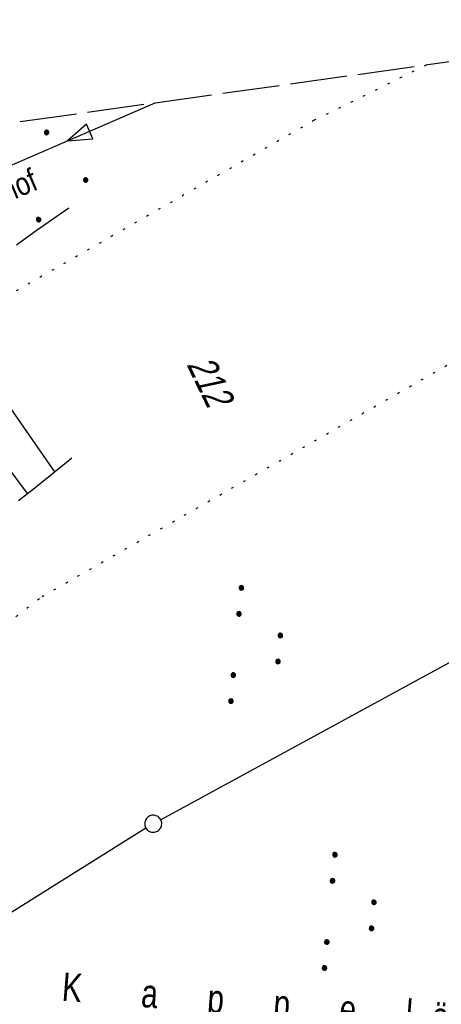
# Model space of a CAD drawing. Extents: x 508886 to 509272, y 449452 to 450225.
# Tile 44 of 45: x 509105 to 509142, y 450138 to 450225. Entities that reach past the tile are written whole.
import ezdxf

# ---------------------------------------------------------------- set-up
doc = ezdxf.new("R2010")
doc.units = 0
doc.header["$LTSCALE"] = 10
doc.header["$MEASUREMENT"] = 0
for name, pattern in [('LT00', [0]), ('LT14', [0.6, 0.5, -0.1]), ('PUNKTX2_STR', [0.6, 0.1, -0.5])]:
    doc.linetypes.add(name, pattern=pattern)
doc.layers.get('0').update_dxf_attribs({"linetype": 'LT00'})
doc.layers.add('-BLATT_123-RAND', color=7, linetype='LT14', plot=False)
for name, color, linetype in [('ABWASSERLTG', 24, 'LT00'), ('ABWASSERLTG_FLIEßPF', 26, 'Continuous'), ('ABWASSERLTG_TEXT', 26, 'Continuous'), ('DFK_BES-NAME', 255, 'LT00'), ('DFK_FLUR_NR', 250, 'LT00'), ('DFK_GZPKT', 250, 'LT00'), ('DFK_KATASTER', 250, 'LT00'), ('DFK_NUTZUNG', 250, 'LT00'), ('DFK_NUTZUNGSGRENZE', 70, 'PUNKTX2_STR'), ('V122_BOESCH', 250, 'LT00'), ('V122_BOSCHUNG', 250, 'LT00'), ('V123_BOESCH', 250, 'LT00'), ('V123_BOSCHUNG', 250, 'LT00')]:
    doc.layers.add(name, color=color, linetype=linetype)
doc.styles.get("Standard").update_dxf_attribs({"font": 'ARIAL.TTF'})
doc.styles.add('Versorgungsltg', font='ARIAL.TTF', dxfattribs={"width": 0.8, "height": 2})

# ---------------------------------------------------------------- blocks, each defined once
blk = doc.blocks.new('SYMB7010')
at = {"color": 0, "linetype": 'ByBlock'}
for points in [[(-0.031408, 0.499213), (-0.093728, 0.49134), (-0.15457, 0.475719), (-0.212975, 0.452595), (-0.268021, 0.422333), (-0.31884, 0.385411), (-0.36463, 0.342411), (-0.40467, 0.29401), (-0.438329, 0.240973), (-0.465074, 0.184136), (-0.484486, 0.124395), (-0.496256, 0.062692), (-0.5002, 0)], [(-0.5002, 0), (-0.496256, -0.062692), (-0.484486, -0.124395), (-0.465075, -0.184136), (-0.438329, -0.240973), (-0.404671, -0.29401), (-0.36463, -0.342411), (-0.31884, -0.385411), (-0.268021, -0.422333), (-0.212975, -0.452595), (-0.154571, -0.475719), (-0.093728, -0.49134), (-0.031408, -0.499213), (0.031408, -0.499213)], [(0.5002, 0), (0.496256, 0.062692), (0.484485, 0.124395), (0.465074, 0.184136), (0.438329, 0.240973), (0.40467, 0.29401), (0.36463, 0.342411), (0.31884, 0.385411), (0.268021, 0.422333), (0.212975, 0.452595), (0.15457, 0.475719), (0.093728, 0.49134), (0.031408, 0.499213), (-0.031408, 0.499213)], [(0.031408, -0.499213), (0.093728, -0.491341), (0.15457, -0.475719), (0.212975, -0.452595), (0.268021, -0.422333), (0.31884, -0.385411), (0.36463, -0.342411), (0.404671, -0.294011), (0.438329, -0.240974), (0.465075, -0.184136), (0.484486, -0.124395), (0.496256, -0.062692), (0.500201, 0)]]:
    blk.add_lwpolyline(points, dxfattribs=at)
blk = doc.blocks.new('Ackerland3')
at = {"layer": 'DFK_NUTZUNG', "color": 0, "linetype": 'ByBlock'}
for p, q in [((-0.15, 2.662), (-0.15, 2.403)), ((-0.1, 2.362), (-0.1, 2.704)), ((-0.05, 2.724), (-0.05, 2.341)), ((0, 2.335), (0, 2.731)), ((0.05, 2.724), (0.05, 2.341)), ((0.1, 2.362), (0.1, 2.704)), ((0.15, 2.662), (0.15, 2.403)), ((0.2, 2.531), (0.2, 2.534)), ((-4, -1.137), (-4, -1.395)), ((-3.95, -1.437), (-3.95, -1.095)), ((-3.9, -1.075), (-3.9, -1.458)), ((-3.85, -1.464), (-3.85, -1.068)), ((-3.8, -1.075), (-3.8, -1.458)), ((-3.75, -1.437), (-3.75, -1.095)), ((-3.7, -1.137), (-3.7, -1.395)), ((-3.65, -1.268), (-3.65, -1.265)), ((3.7, -1.137), (3.7, -1.395)), ((3.75, -1.437), (3.75, -1.095)), ((3.8, -1.075), (3.8, -1.458)), ((3.85, -1.464), (3.85, -1.068)), ((3.9, -1.075), (3.9, -1.458)), ((3.95, -1.437), (3.95, -1.095)), ((4, -1.137), (4, -1.395)), ((4.05, -1.268), (4.05, -1.265))]:
    blk.add_line(p, q, dxfattribs=at)
for points in [[(0.2, 2.533), (0.18, 2.619), (0.125, 2.689), (0.045, 2.728), (-0.044, 2.728), (-0.125, 2.689), (-0.18, 2.619), (-0.2, 2.533), (-0.18, 2.446), (-0.125, 2.376), (-0.044, 2.338), (0.045, 2.338), (0.125, 2.376), (0.18, 2.446), (0.2, 2.533)], [(-3.65, -1.266), (-3.67, -1.18), (-3.725, -1.11), (-3.805, -1.071), (-3.894, -1.071), (-3.975, -1.11), (-4.03, -1.18), (-4.05, -1.266)], [(-4.05, -1.266), (-4.03, -1.353), (-3.975, -1.423), (-3.894, -1.461), (-3.805, -1.461), (-3.725, -1.423), (-3.67, -1.353), (-3.65, -1.266)], [(4.05, -1.266), (4.03, -1.18), (3.975, -1.11), (3.895, -1.071), (3.806, -1.071), (3.725, -1.11), (3.67, -1.18), (3.65, -1.266)], [(3.65, -1.266), (3.67, -1.353), (3.725, -1.423), (3.806, -1.461), (3.895, -1.461), (3.975, -1.423), (4.03, -1.353), (4.05, -1.266)]]:
    blk.add_lwpolyline(points, dxfattribs=at)
blk = doc.blocks.new('SYMB7111')
at = {"color": 0, "linetype": 'ByBlock'}
for p, q in [((-0.13, 0.202919), (-0.13, 0.177081)), ((-0.125, 0.172895), (-0.125, 0.207105)), ((-0.12, 0.209164), (-0.12, 0.170836)), ((-0.115, 0.170204), (-0.115, 0.209796)), ((-0.11, 0.209164), (-0.11, 0.170836)), ((-0.105, 0.172895), (-0.105, 0.207105)), ((-0.1, 0.202919), (-0.1, 0.177081)), ((-0.095, 0.189874), (-0.095, 0.190146)), ((0.1, 0.202919), (0.1, 0.177081)), ((0.105, 0.172895), (0.105, 0.207105)), ((0.11, 0.209164), (0.11, 0.170836)), ((0.115, 0.170204), (0.115, 0.209796)), ((0.12, 0.209164), (0.12, 0.170836)), ((0.125, 0.172895), (0.125, 0.207105)), ((0.13, 0.202919), (0.13, 0.177081)), ((0.135, 0.189874), (0.135, 0.190146)), ((-0.51, -0.207105), (-0.51, -0.172895)), ((-0.505, -0.170836), (-0.505, -0.209164)), ((-0.5, -0.209796), (-0.5, -0.170204)), ((-0.495, -0.170836), (-0.495, -0.209164)), ((-0.49, -0.207105), (-0.49, -0.172895)), ((-0.28, -0.207105), (-0.28, -0.172895)), ((-0.275, -0.170836), (-0.275, -0.209164)), ((-0.27, -0.209796), (-0.27, -0.170204)), ((-0.265, -0.170836), (-0.265, -0.209164)), ((-0.26, -0.207105), (-0.26, -0.172895)), ((0.26, -0.207105), (0.26, -0.172895)), ((0.265, -0.170836), (0.265, -0.209164)), ((0.27, -0.209796), (0.27, -0.170204)), ((0.275, -0.170836), (0.275, -0.209164)), ((0.28, -0.207105), (0.28, -0.172895)), ((0.49, -0.207105), (0.49, -0.172895)), ((0.495, -0.170836), (0.495, -0.209164)), ((0.5, -0.209796), (0.5, -0.170204)), ((0.505, -0.170836), (0.505, -0.209164)), ((0.51, -0.207105), (0.51, -0.172895)), ((-0.515, -0.177081), (-0.515, -0.202919)), ((-0.485, -0.177081), (-0.485, -0.202919)), ((-0.48, -0.190126), (-0.48, -0.189854)), ((-0.285, -0.177081), (-0.285, -0.202919)), ((-0.255, -0.177081), (-0.255, -0.202919)), ((-0.25, -0.190126), (-0.25, -0.189854)), ((0.255, -0.177081), (0.255, -0.202919)), ((0.285, -0.177081), (0.285, -0.202919)), ((0.29, -0.190126), (0.29, -0.189854)), ((0.485, -0.177081), (0.485, -0.202919)), ((0.515, -0.177081), (0.515, -0.202919)), ((0.52, -0.190126), (0.52, -0.189854))]:
    blk.add_line(p, q, dxfattribs=at)
for points in [[(-0.095, 0.19), (-0.096981, 0.198678), (-0.10253, 0.205637), (-0.11055, 0.209499), (-0.11945, 0.209499), (-0.12747, 0.205637), (-0.133019, 0.198678), (-0.135, 0.19), (-0.133019, 0.181322), (-0.12747, 0.174363), (-0.11945, 0.170501), (-0.11055, 0.170501), (-0.10253, 0.174363), (-0.096981, 0.181322), (-0.095, 0.19)], [(0.135, 0.19), (0.133019, 0.198678), (0.12747, 0.205637), (0.11945, 0.209499), (0.11055, 0.209499), (0.10253, 0.205637), (0.096981, 0.198678), (0.095, 0.19), (0.096981, 0.181322), (0.10253, 0.174363), (0.11055, 0.170501), (0.11945, 0.170501), (0.12747, 0.174363), (0.133019, 0.181322), (0.135, 0.19)], [(-0.48, -0.19), (-0.481981, -0.181322), (-0.48753, -0.174363), (-0.49555, -0.170501), (-0.50445, -0.170501), (-0.51247, -0.174363), (-0.518019, -0.181322), (-0.52, -0.19), (-0.518019, -0.198678), (-0.51247, -0.205637), (-0.50445, -0.209499), (-0.49555, -0.209499), (-0.48753, -0.205637), (-0.481981, -0.198678), (-0.48, -0.19)], [(-0.25, -0.19), (-0.251981, -0.181322), (-0.25753, -0.174363), (-0.26555, -0.170501), (-0.27445, -0.170501), (-0.28247, -0.174363), (-0.288019, -0.181322), (-0.29, -0.19), (-0.288019, -0.198678), (-0.28247, -0.205637), (-0.27445, -0.209499), (-0.26555, -0.209499), (-0.25753, -0.205637), (-0.251981, -0.198678), (-0.25, -0.19)], [(0.29, -0.19), (0.288019, -0.181322), (0.28247, -0.174363), (0.27445, -0.170501), (0.26555, -0.170501), (0.25753, -0.174363), (0.251981, -0.181322), (0.25, -0.19), (0.251981, -0.198678), (0.25753, -0.205637), (0.26555, -0.209499), (0.27445, -0.209499), (0.28247, -0.205637), (0.288019, -0.198678), (0.29, -0.19)], [(0.52, -0.19), (0.518019, -0.181322), (0.51247, -0.174363), (0.50445, -0.170501), (0.49555, -0.170501), (0.48753, -0.174363), (0.481981, -0.181322), (0.48, -0.19), (0.481981, -0.198678), (0.48753, -0.205637), (0.49555, -0.209499), (0.50445, -0.209499), (0.51247, -0.205637), (0.518019, -0.198678), (0.52, -0.19)]]:
    blk.add_lwpolyline(points, dxfattribs=at)
blk = doc.blocks.new('ABWASSER-FLIEßPF')
at = {"layer": 'ABWASSERLTG_FLIEßPF'}
for p, q in [((0, 0), (-2.109, 0.703)), ((-2.109, 0.703), (-2.109, -0.703)), ((-2.109, -0.703), (0, 0))]:
    blk.add_line(p, q, dxfattribs=at)

msp = doc.modelspace()

# ---------------------------------------------------------------- linework, layer by layer
at = {"layer": '-BLATT_123-RAND'}
msp.add_lwpolyline([(508885.554, 450185.316), (508987.91, 449452.429), (509272.152, 449492.127), (509169.795, 450225.014), (508885.554, 450185.316)], dxfattribs=at)
at = {"layer": 'ABWASSERLTG', "flags": 128}
msp.add_lwpolyline([(509117.268, 450217.678), (509080.722, 450201.865), (509056.435, 450204.832)], dxfattribs=at)
at = {"layer": 'DFK_KATASTER'}
for p, q in [((509155.882, 450175.391), (509117.789, 450154.687)), ((509116.494, 450153.931), (509093.697, 450139.687))]:
    msp.add_line(p, q, dxfattribs=at)
at = {"layer": 'DFK_NUTZUNGSGRENZE', "ltscale": 0.2}
for p, q in [((509141.129, 450221.01), (509131.29, 450216.169)), ((509131.29, 450216.169), (509095.56, 450195.719)), ((509107.351, 450174.299), (509145.06, 450195.84)), ((509068.866, 450144.805), (509107.351, 450174.299))]:
    msp.add_line(p, q, dxfattribs=at)
at = {"layer": 'V122_BOESCH'}
for points in [[(509105.115, 450205.232), (509106.642, 450206.321), (509108.173, 450207.406), (509109.705, 450208.488)], [(509105.286, 450182.741), (509106.854, 450183.983), (509108.418, 450185.232), (509109.979, 450186.485)]]:
    msp.add_lwpolyline(points, dxfattribs=at)
at = {"layer": 'V122_BOSCHUNG'}
for p, q in [((509106.07, 450183.36), (509095.318, 450197.813)), ((509108.468, 450185.272), (509103.459, 450192.447))]:
    msp.add_line(p, q, dxfattribs=at)
at = {"layer": 'V123_BOESCH'}
for points in [[(509105.115, 450205.232), (509106.642, 450206.321), (509108.173, 450207.406), (509109.706, 450208.488)], [(509105.286, 450182.741), (509106.854, 450183.983), (509108.418, 450185.232), (509109.979, 450186.485)]]:
    msp.add_lwpolyline(points, dxfattribs=at)
at = {"layer": 'V123_BOSCHUNG'}
for p, q in [((509106.07, 450183.36), (509095.318, 450197.813)), ((509108.468, 450185.272), (509103.459, 450192.447))]:
    msp.add_line(p, q, dxfattribs=at)

# ---------------------------------------------------------------- block references
at = {"layer": 'ABWASSERLTG_FLIEßPF', "rotation": 203.3966072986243}
msp.add_blockref('ABWASSER-FLIEßPF', (509109.599, 450214.36), dxfattribs=at)
at = {"layer": 'DFK_GZPKT', "xscale": 1.500000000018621, "yscale": 1.5, "zscale": 1.5, "rotation": 264.7377099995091}
msp.add_blockref('SYMB7010', (509117.13, 450154.33), dxfattribs=at)
at = {"layer": 'DFK_NUTZUNG', "rotation": 264.7376999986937}
msp.add_blockref('Ackerland3', (509108.669, 450211.154), dxfattribs=at)
at = {"layer": 'DFK_NUTZUNG', "xscale": 9.999999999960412, "yscale": 10, "zscale": 10, "rotation": 264.7377000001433}
for p in [(509126.313, 450169.912), (509134.54, 450146.448)]:
    msp.add_blockref('SYMB7111', p, dxfattribs=at)

# ---------------------------------------------------------------- texts
at = {"layer": 'ABWASSERLTG_TEXT', "insert": (509095.228, 450208.142), "char_height": 2, "attachment_point": 5, "rotation": 23.07258, "line_spacing_factor": 1.1, "style": 'Versorgungsltg'}
msp.add_mtext('SWK PP 200\\PStadt Maxhütte-Haidhof', dxfattribs=at)
at = {"layer": 'DFK_BES-NAME', "insert": (509108.98, 450138.021), "char_height": 2.5, "attachment_point": 7, "rotation": 355.48849}
msp.add_mtext('{\\W0.75;\\T4;Kappeläcker}', dxfattribs=at)
at = {"layer": 'DFK_FLUR_NR', "oblique": 13.754, "width": 0.75}
msp.add_text('212', height=2.5, rotation=295.821, dxfattribs=at).set_placement((509120.03, 450194.719))

doc.saveas('drawing.dxf')
